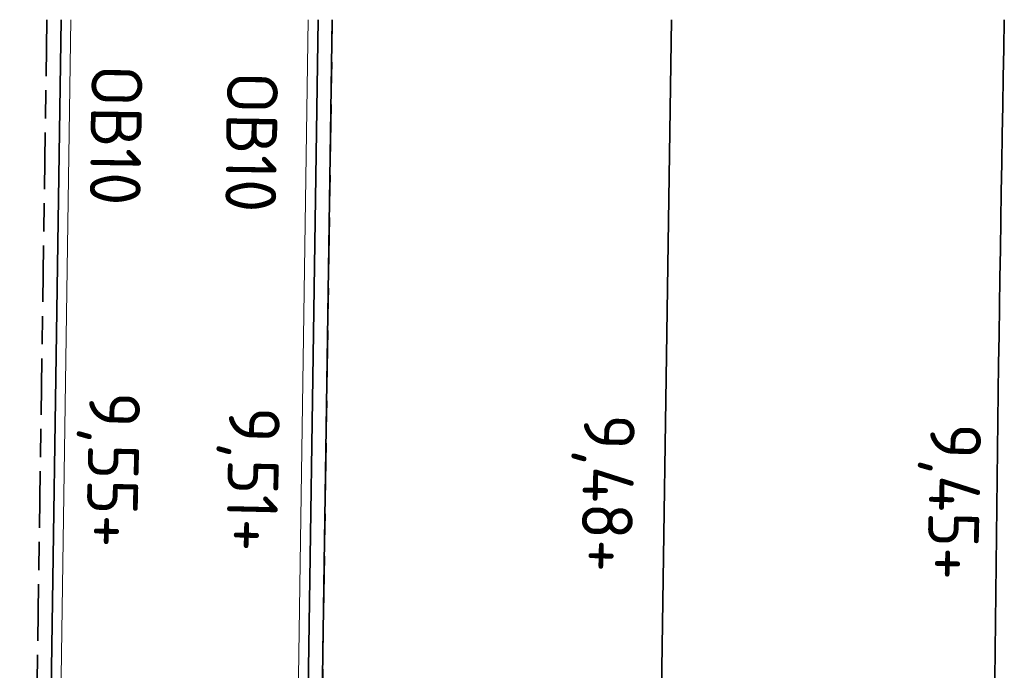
# Model space of a CAD drawing. Header units: metres. Extents: x 133 to 690, y 59 to 257.
# Tile 31 of 84: x 316.54 to 323.51, y 109.25 to 113.86. Entities that reach past the tile are written whole.
import ezdxf

# ---------------------------------------------------------------- set-up
doc = ezdxf.new("R2010")
doc.units = ezdxf.units.M
doc.header["$LTSCALE"] = 0.05
doc.linetypes.add('VH-OPSLUITBAND_100X200', pattern=[16, 8, -2, 4, -2])
for name, color, linetype, lineweight in [('N-WE-GW-WATERGANG_SLOOT_INSTEEK-G', 90, 'Continuous', 35), ('N-WE-VH-KANTOPSLUITING-T18', 10, 'Continuous', 18), ('N-WE-VH-KANTOPSLUITING_ACHTERKANTBAND_OB_100x200-G', 50, 'Continuous', 18), ('N-WE-VH-KANTOPSLUITING_OPSLUITBAND_100X200-G', 150, 'VH-OPSLUITBAND_100X200', 35), ('N-WE-VH-KANTVERHARDING_STREKLAAG-G', 253, 'Continuous', 18), ('N-WE-VH-VERHARDING_STRAATBAKSTEEN-G', 252, 'Continuous', 35), ('N-WE-VH-VERHARDING_TEGEL_GRAS-G', 70, 'Continuous', 35), ('X-XX-AL-HOOGTELABEL-T25', 7, 'Continuous', 25)]:
    doc.layers.add(name, color=color, linetype=linetype, lineweight=lineweight)
doc.styles.add('NLCS-ISO-M200-T18', font='NLCS-ISO.ttf', dxfattribs={"height": 0.36})
doc.linetypes.add('Taludlijn', pattern='A,0.5,[130,RODOR.shx,S=1,R=0,X=0,Y=0],1,[131,RODOR.shx,S=1,R=0,X=0,Y=0],0.5', length=2)

msp = doc.modelspace()

# ---------------------------------------------------------------- linework, layer by layer
at = {"layer": 'N-WE-GW-WATERGANG_SLOOT_INSTEEK-G', "linetype": 'Taludlijn', "flags": 128}
msp.add_lwpolyline([(323.4302, 100.8571, -0.006342), (323.5093, 113.8571)], format="xyb", dxfattribs=at)
at = {"layer": 'N-WE-VH-KANTOPSLUITING_ACHTERKANTBAND_OB_100x200-G', "flags": 128}
for points in [[(316.833, 113.8571), (316.6404, 100.8571)], [(318.4606, 100.8571), (318.6532, 113.8571)]]:
    msp.add_lwpolyline(points, dxfattribs=at)
at = {"layer": 'N-WE-VH-KANTOPSLUITING_OPSLUITBAND_100X200-G', "flags": 128}
for points in [[(316.733, 113.8571), (316.5404, 100.8571)], [(318.5606, 100.8571), (318.7532, 113.8571)]]:
    msp.add_lwpolyline(points, dxfattribs=at)
at = {"layer": 'N-WE-VH-KANTVERHARDING_STREKLAAG-G'}
msp.add_lwpolyline([(316.903, 113.8571), (316.7104, 100.8571)], dxfattribs=at)
at = {"layer": 'N-WE-VH-KANTVERHARDING_STREKLAAG-G', "flags": 128}
msp.add_lwpolyline([(318.3906, 100.8571), (318.5832, 113.8571)], dxfattribs=at)
at = {"layer": 'N-WE-VH-VERHARDING_STRAATBAKSTEEN-G', "flags": 128}
for points in [[(316.6404, 100.8571), (316.833, 113.8571)], [(318.4606, 100.8571), (318.6532, 113.8571)]]:
    msp.add_lwpolyline(points, dxfattribs=at)
at = {"layer": 'N-WE-VH-VERHARDING_TEGEL_GRAS-G'}
for points in [[(318.7532, 113.8571), (318.5606, 100.8571)], [(320.9609, 100.8571), (321.1535, 113.8571)]]:
    msp.add_lwpolyline(points, dxfattribs=at)

# ---------------------------------------------------------------- texts
at = {"layer": 'N-WE-VH-KANTOPSLUITING-T18', "char_height": 0.36, "attachment_point": 1, "rotation": 269.15116, "style": 'NLCS-ISO-M200-T18'}
for insert in [(317.4098, 113.5339), (318.3689, 113.4849)]:
    msp.add_mtext('OB10', dxfattribs=dict(at, insert=insert))
at = {"layer": 'X-XX-AL-HOOGTELABEL-T25', "char_height": 0.36, "attachment_point": 1, "rotation": 268.67793, "style": 'NLCS-ISO-M200-T18'}
for s, insert in [('9,55+', (317.3947, 111.2157)), ('9,51+', (318.3835, 111.1094)), ('9,48+', (320.8962, 111.0585)), ('9,45+', (323.3476, 110.9936))]:
    msp.add_mtext_dynamic_manual_height_columns(s, width=3.778764, gutter_width=2.5, heights=[0], dxfattribs=dict(at, insert=insert))

doc.saveas('drawing.dxf')
